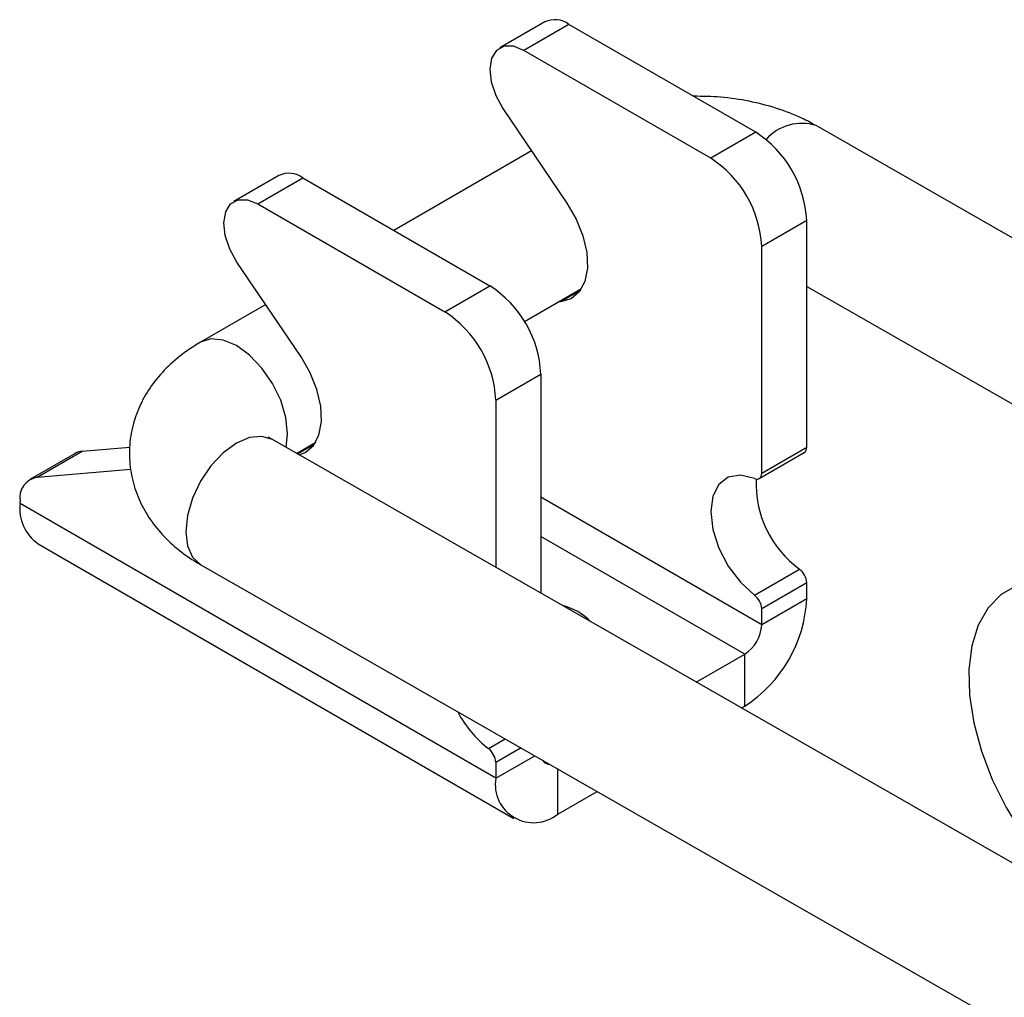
# Model space of a CAD drawing. Extents: x 29 to 415, y 92 to 280.
# Tile 9 of 14: x 218 to 267, y 168 to 216. Entities that reach past the tile are written whole.
import ezdxf

# ---------------------------------------------------------------- set-up
doc = ezdxf.new("R2010")
doc.units = 0
doc.layers.get('0').update_dxf_attribs({"linetype": 'CONTINUOUS'})

msp = doc.modelspace()

# ---------------------------------------------------------------- linework, layer by layer
at = {"color": 7, "linetype": 'CONTINUOUS'}
for p, q in [((243.982, 216.3448), (241.7334, 215.0467)), ((245.1819, 216.226), (242.9333, 214.9279)), ((254.5158, 210.8377), (245.1819, 216.226)), ((252.2672, 209.5396), (242.9333, 214.9279)), ((241.8895, 212.0257), (245.0866, 207.2998)), ((305.6626, 183.6511), (257.5329, 211.1685)), ((254.5158, 210.8377), (252.2672, 209.5396)), ((243.3247, 209.9042), (236.4493, 205.9351)), ((230.7026, 208.6788), (228.454, 207.3807)), ((229.6539, 207.2618), (231.9025, 208.5599)), ((231.9025, 208.5599), (241.2363, 203.1716)), ((229.6539, 207.2618), (238.9877, 201.8735)), ((257.0613, 206.4286), (254.8127, 205.1305)), ((257.0613, 195.1252), (257.0613, 206.4286)), ((254.8127, 193.8271), (254.8127, 205.1305)), ((231.8071, 199.6337), (228.61, 204.3597)), ((238.9877, 201.8735), (241.2363, 203.1716)), ((257.0613, 203.1444), (275.2978, 192.718)), ((242.969, 201.3852), (245.8186, 203.0303)), ((230.0452, 202.2381), (226.7934, 200.3609)), ((244.7716, 202.3702), (244.6587, 202.3607)), ((241.5333, 197.4645), (243.7819, 198.7626)), ((243.7819, 198.7626), (243.7819, 187.8312)), ((241.5333, 197.4645), (241.5333, 189.1168)), ((278.5624, 167.946), (230.38, 195.4935)), ((231.5773, 194.8089), (232.5392, 195.3642)), ((220.5202, 194.8053), (218.2716, 193.5072)), ((218.6276, 193.616), (220.8762, 194.9141)), ((220.8762, 194.9141), (223.2557, 195.1154)), ((254.6885, 193.5524), (256.9371, 194.8505)), ((254.8127, 193.8271), (257.0613, 195.1252)), ((218.6276, 193.616), (223.3016, 194.0114)), ((217.7745, 192.3042), (217.7745, 192.4083)), ((241.5333, 178.5885), (217.7745, 192.3042)), ((218.6818, 190.2988), (242.4406, 176.5831)), ((226.8064, 189.243), (275.0032, 161.6872)), ((254.4491, 187.7333), (256.6977, 189.0314)), ((257.0613, 188.3366), (254.8127, 187.0385)), ((257.0613, 187.5527), (257.0613, 188.3366)), ((257.0613, 187.5527), (254.8127, 186.2546)), ((254.8127, 186.2546), (254.8127, 187.0385)), ((251.5489, 183.3905), (253.9642, 184.7849)), ((253.9642, 182.1883), (253.9642, 184.7849)), ((253.8087, 182.0985), (253.9642, 182.1883)), ((241.5333, 179.3724), (241.5333, 178.5885)), ((244.6304, 176.8), (246.5906, 177.9316))]:
    msp.add_line(p, q, dxfattribs=at)
at = {"color": 8, "linetype": 'CONTINUOUS'}
for p, q in [((245.7612, 202.9415), (244.7716, 202.3702)), ((231.6257, 194.7813), (232.4817, 195.2754)), ((254.8127, 186.2546), (243.7819, 192.6226)), ((253.9642, 184.7849), (243.7819, 190.663)), ((241.1696, 180.0673), (242.0084, 180.5515)), ((242.7958, 180.1013), (241.5333, 179.3724)), ((241.5333, 178.5885), (243.478, 179.7112)), ((244.6304, 176.8), (244.6304, 179.0523))]:
    msp.add_line(p, q, dxfattribs=at)
at = {"color": 7, "linetype": 'CONTINUOUS', "flags": 128}
for points in [[(242.9333, 214.9279), (242.4158, 215.1333), (241.9476, 215.1325), (241.5733, 214.9255), (241.3286, 214.532), (241.2367, 213.9896), (241.3064, 213.3499), (241.5312, 212.6738), (241.8895, 212.0257)], [(228.61, 204.3597), (228.2517, 205.0077), (228.027, 205.6838), (227.9572, 206.3235), (228.0491, 206.8659), (228.2938, 207.2594), (228.6682, 207.4664), (229.1364, 207.4673), (229.6539, 207.2618)], [(245.0866, 207.2998), (245.5484, 206.5004), (245.8845, 205.6602), (246.0751, 204.8293), (246.1086, 204.0572), (245.9831, 203.3899), (245.7061, 202.8673), (245.2941, 202.5205), (244.7716, 202.3702)], [(231.7024, 194.7374), (232.0146, 194.8544), (232.4266, 195.2012), (232.7036, 195.7238), (232.8291, 196.3911), (232.7956, 197.1632), (232.6051, 197.9942), (232.2689, 198.8344), (231.8071, 199.6337)], [(254.4491, 193.5521), (254.5227, 193.5298), (254.592, 193.5247), (254.6548, 193.5369), (254.7092, 193.5661), (254.7534, 193.6115), (254.786, 193.6714), (254.806, 193.744), (254.8127, 193.8271)], [(254.4491, 193.5521), (253.7543, 193.7172), (253.1451, 193.6164), (252.671, 193.2579), (252.3702, 192.6707), (252.2672, 191.9023), (252.3702, 191.015), (252.671, 190.0805), (253.1451, 189.1746), (253.7543, 188.3705), (254.4491, 187.7333)], [(271.584, 187.7283), (270.49, 188.1897), (269.4344, 188.4265), (268.4451, 188.4324), (267.5482, 188.2073), (266.7674, 187.7571), (266.1233, 187.0937), (265.6331, 186.2347), (265.3096, 185.2028), (265.1614, 184.0252), (265.1925, 182.7332), (265.402, 181.3608), (265.7843, 179.9443), (266.3294, 178.5213), (267.0228, 177.1293), (267.8463, 175.8051), (268.778, 174.5838), (269.7933, 173.4976), (270.8654, 172.5752)]]:
    msp.add_lwpolyline(points, dxfattribs=at)
at = {"color": 8, "linetype": 'CONTINUOUS', "flags": 128}
for points in [[(231.0625, 195.1033), (231.1388, 195.7877), (231.0489, 196.5999), (230.7916, 197.456), (230.3845, 198.2975), (229.8554, 199.0672), (229.2402, 199.7126), (228.581, 200.1897), (227.9226, 200.4659), (227.3098, 200.5226), (226.7922, 200.3602)], [(230.38, 195.4935), (229.8554, 195.6548), (229.2402, 195.5947), (228.5809, 195.3148), (227.9225, 194.8341), (227.3098, 194.1853), (226.7845, 193.4127), (226.3825, 192.5689), (226.1312, 191.7114), (226.0476, 190.8987), (226.1375, 190.1861), (226.3948, 189.6223), (226.8018, 189.2456), (226.8064, 189.243)]]:
    msp.add_lwpolyline(points, dxfattribs=at)
at = {"color": 7, "linetype": 'CONTINUOUS'}
for centre, radius, start, end in [((244.4833, 215.2891), 1.1687, 53.28877, 115.4008), ((251.5346, 206.1771), 5.5325, 2.60546, 57.39456), ((249.286, 204.879), 5.5325, 2.60546, 57.39456), ((231.2039, 207.6231), 1.1687, 53.28877, 115.4008), ((238.2551, 198.5111), 5.5325, 2.60546, 57.39456), ((236.0065, 197.213), 5.5325, 2.60546, 57.39456), ((220.9377, 194.0768), 0.8396, 94.19625, 119.81506), ((256.7707, 195.0912), 0.2926, 304.64807, 6.66435), ((218.815, 192.5785), 1.0543, 100.23459, 189.28895), ((259.8538, 193.3206), 5.3252, 177.76788, 233.6537), ((219.8619, 192.0406), 2.1039, 172.80476, 235.88305), ((256.1258, 188.2895), 0.9367, 2.87899, 52.37354), ((250.3371, 187.8587), 6.7312, 302.60548, 357.39452), ((253.8772, 186.9915), 0.9367, 2.87899, 52.37354), ((244.0913, 184.2233), 3.0898, 44.81749, 75.66638), ((252.9705, 186.3384), 1.8442, 302.60548, 357.3945), ((244.6574, 184.5409), 5.6726, 207.62911, 232.05896), ((240.5978, 179.3254), 0.9367, 2.87903, 52.37347), ((244.2415, 179.7026), 0.4214, 212.07611, 268.40778), ((243.4214, 178.2822), 1.9128, 170.78598, 309.20329)]:
    msp.add_arc(centre, radius, start, end, dxfattribs=at)
at = {"color": 8, "linetype": 'CONTINUOUS'}
msp.add_arc((256.8103, 208.9318), 2.3505, 72.09691, 138.97919, dxfattribs=at)
at = {"color": 7, "linetype": 'CONTINUOUS'}
for points, knots in [([(257.5329, 211.1685), (257.3001, 211.2939), (256.6746, 211.6306), (255.5624, 212.0569), (254.1967, 212.4072), (252.797, 212.6152), (251.8562, 212.6296), (251.3996, 212.6366)], [0, 0, 0, 0, 0.130746, 0.3511971, 0.5719978, 0.7922982, 1, 1, 1, 1]), ([(226.7934, 200.3609), (226.5647, 200.2208), (225.9857, 199.8662), (225.1741, 199.1921), (224.4102, 198.3324), (223.8289, 197.3942), (223.4194, 196.3606), (223.2151, 195.256), (223.2402, 194.1247), (223.4799, 193.0509), (223.9102, 192.0536), (224.513, 191.14), (225.2823, 190.3146), (226.0653, 189.6893), (226.6074, 189.3628), (226.8064, 189.243)], [0, 0, 0, 0, 0.056838, 0.1439322, 0.2269834, 0.3065759, 0.3837896, 0.4680449, 0.5490239, 0.6278548, 0.7058147, 0.7845952, 0.8658051, 0.9507516, 1, 1, 1, 1]), ([(230.38, 195.4935), (230.3335, 195.5223), (230.2045, 195.6022), (230.1889, 195.6205), (230.1788, 195.6322)], [0, 0, 0, 0, 0.3601453, 1, 1, 1, 1])]:
    msp.add_open_spline(points, degree=3, knots=knots, dxfattribs=at)

doc.saveas('drawing.dxf')
